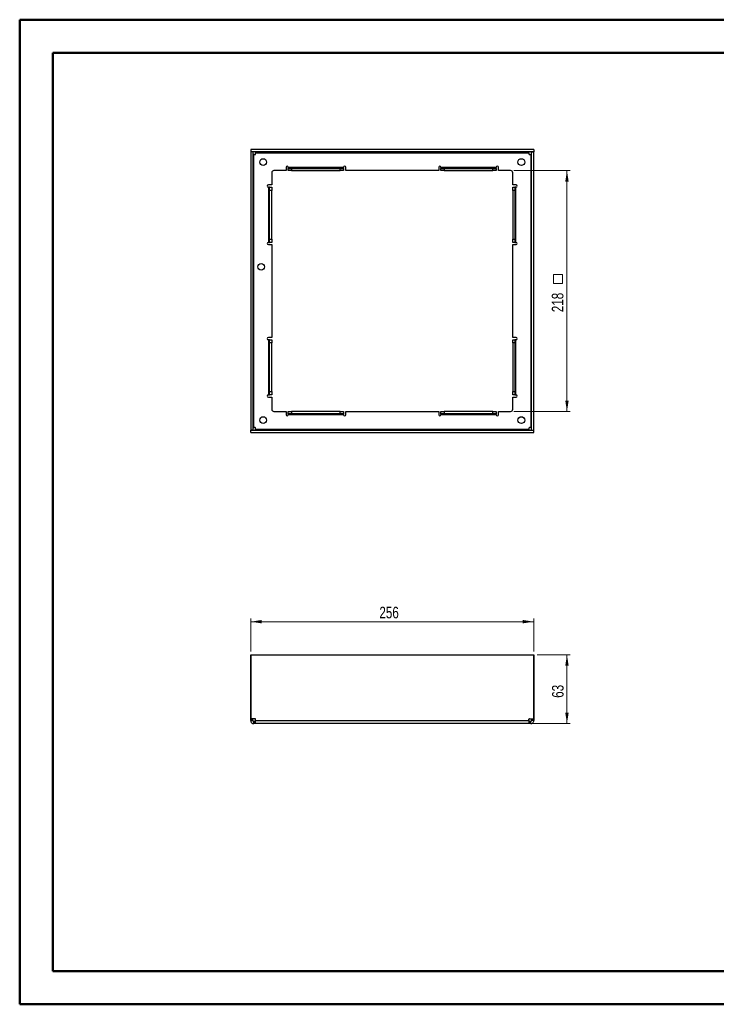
# Paper-space layout 'Sheet2' of a CAD drawing. Header units: millimetres. Extents: x 0 to 420, y 0 to 297.
# Tile 1 of 2: x 0 to 210, y 0 to 297. Entities that reach past the tile are written whole.
import ezdxf

# ---------------------------------------------------------------- set-up
doc = ezdxf.new("R2010")
doc.units = ezdxf.units.MM
doc.styles.add('SLDTEXTSTYLE1', font='TXT', dxfattribs={"width": 0.75})
doc.dimstyles.new('SLDDIMSTYLE0', dxfattribs={"dimtxt": 3.5, "dimasz": 3.302, "dimexe": 0, "dimexo": 0.0625, "dimgap": 0.875, "dimtad": 1, "dimdec": 0, "dimlfac": 3, "dimrnd": 1e-09, "dimzin": 12, "dimdsep": 46, "dimtxsty": 'SLDTEXTSTYLE1', "dimsah": 1, "dimcen": 0.09, "dimadec": 0, "dimazin": 3, "dimtfac": 1, "dimtdec": 0, "dimtofl": 0, "dimtmove": 0, "dimatfit": 3, "dimfxl": 0, "dimfrac": 2, "dimtolj": 1, "dimtzin": 12, "dimarcsym": 0})
doc.dimstyles.new('SLDDIMSTYLE1', dxfattribs={"dimtxt": 3.5, "dimasz": 3.302, "dimexe": 0, "dimexo": 0.0625, "dimgap": 0.875, "dimtad": 1, "dimlfac": 3, "dimrnd": 1e-09, "dimzin": 12, "dimdsep": 46, "dimtxsty": 'SLDTEXTSTYLE1', "dimsah": 1, "dimcen": 0.09, "dimadec": 0, "dimazin": 3, "dimtfac": 1, "dimtofl": 0, "dimtmove": 0, "dimatfit": 3, "dimfxl": 0, "dimfrac": 2, "dimtolj": 1, "dimtzin": 12, "dimarcsym": 0})

# ---------------------------------------------------------------- blocks, each defined once
blk = doc.blocks.new('_D')
at = {"color": 7, "linetype": 'Continuous', "lineweight": 0}
for p, q in [((70.06, 106.63), (70.06, 116.63)), ((155.33, 106.63), (155.33, 116.63)), ((70.06, 115.63), (155.33, 115.63))]:
    blk.add_line(p, q, dxfattribs=at)
at = {"color": 7, "linetype": 'Continuous', "lineweight": 18}
for points in [[(70.06, 115.63), (73.36, 115.12), (73.36, 116.14)], [(155.33, 115.63), (152.02, 116.14), (152.02, 115.12)]]:
    blk.add_solid(points, dxfattribs=at)
at = {"color": 7, "linetype": 'Continuous', "lineweight": 18, "insert": (108.81, 120.14), "char_height": 3.5, "attachment_point": 1, "style": 'SLDTEXTSTYLE1'}
blk.add_mtext('256', dxfattribs=at)
blk = doc.blocks.new('_D_1')
at = {"color": 7, "linetype": 'Continuous', "lineweight": 0}
for p, q in [((156.33, 105.63), (166.36, 105.63)), ((165.36, 105.63), (165.36, 84.88)), ((154.88, 84.88), (166.36, 84.88))]:
    blk.add_line(p, q, dxfattribs=at)
at = {"color": 7, "linetype": 'Continuous', "lineweight": 18}
for points in [[(165.36, 105.63), (164.85, 102.33), (165.87, 102.33)], [(165.36, 84.88), (165.87, 88.18), (164.85, 88.18)]]:
    blk.add_solid(points, dxfattribs=at)
at = {"color": 7, "linetype": 'Continuous', "lineweight": 18, "insert": (160.85, 92.67), "char_height": 3.5, "attachment_point": 1, "rotation": 90, "style": 'SLDTEXTSTYLE1'}
blk.add_mtext('63', dxfattribs=at)
blk = doc.blocks.new('SW_SYMBOL_MOD_BOX')
at = {"color": 0, "linetype": 'Continuous', "lineweight": 18}
for p, q in [((200, 200), (200, 800)), ((200, 800), (800, 800)), ((800, 800), (800, 200)), ((200, 200), (800, 200))]:
    blk.add_line(p, q, dxfattribs=at)
blk = doc.blocks.new('_D_2')
at = {"color": 7, "linetype": 'Continuous', "lineweight": 0}
for p, q in [((149.36, 251.69), (166.36, 251.69)), ((165.36, 251.69), (165.36, 179.03)), ((149.36, 179.03), (166.36, 179.03))]:
    blk.add_line(p, q, dxfattribs=at)
at = {"color": 7, "linetype": 'Continuous', "lineweight": 18}
for points in [[(165.36, 251.69), (164.85, 248.39), (165.87, 248.39)], [(165.36, 179.03), (165.87, 182.33), (164.85, 182.33)]]:
    blk.add_solid(points, dxfattribs=at)
at = {"color": 7, "linetype": 'Continuous', "lineweight": 18, "xscale": 0.004470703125, "yscale": 0.004470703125, "zscale": 0.004470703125, "rotation": 90.0000000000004}
blk.add_blockref('SW_SYMBOL_MOD_BOX', (164.87, 216.74), dxfattribs=at)
at = {"color": 7, "linetype": 'Continuous', "lineweight": 18, "insert": (160.79, 208.98), "char_height": 3.5, "attachment_point": 1, "rotation": 90, "style": 'SLDTEXTSTYLE1'}
blk.add_mtext('218', dxfattribs=at)

psp = doc.layouts.new('Sheet2')

# ---------------------------------------------------------------- linework, layer by layer
at = {"color": 7, "linetype": 'Continuous', "lineweight": 50}
for p, q in [((0.3793, 0.2148), (0.3793, 297.2148)), ((0.3793, 297.2148), (420.3793, 297.2148)), ((10.3793, 10.2148), (10.3793, 287.2148)), ((10.3793, 287.2148), (410.3793, 287.2148)), ((10.3793, 10.2148), (410.3793, 10.2148)), ((0.3793, 0.2148), (420.3793, 0.2148))]:
    psp.add_line(p, q, dxfattribs=at)
at = {"color": 7, "linetype": 'Continuous', "lineweight": 25}
for p, q in [((70.692, 257.3443), (70.0253, 257.3443)), ((70.0253, 257.3443), (70.0253, 173.3777)), ((155.3253, 258.0277), (70.0587, 258.0277)), ((70.0587, 258.0277), (70.0587, 257.361)), ((155.3253, 257.361), (70.0587, 257.361)), ((70.692, 257.3443), (70.692, 173.3777)), ((70.9587, 174.1774), (70.9587, 256.5446)), ((70.9587, 256.5446), (71.3417, 256.5446)), ((71.5084, 257.0943), (153.8756, 257.0943)), ((71.5084, 256.7113), (71.5084, 257.0943)), ((153.8756, 257.0943), (153.8756, 256.7113)), ((154.0423, 256.5446), (154.4253, 256.5446)), ((154.4253, 256.5446), (154.4253, 174.1774)), ((154.692, 173.3777), (154.692, 257.3443)), ((154.692, 257.3443), (155.3587, 257.3443)), ((155.3253, 258.0277), (155.3253, 257.361)), ((155.3587, 173.3777), (155.3587, 257.3443)), ((80.692, 252.6943), (80.692, 251.6943)), ((81.3587, 252.6277), (81.3587, 252.6943)), ((98.0253, 252.6277), (81.3587, 252.6277)), ((81.3587, 252.6277), (81.3587, 252.361)), ((98.0253, 252.6943), (98.0253, 252.6277)), ((98.0253, 252.361), (98.0253, 252.6277)), ((98.692, 251.6943), (98.692, 252.6943)), ((126.692, 252.6943), (126.692, 251.6943)), ((127.3587, 252.6277), (127.3587, 252.6943)), ((127.3587, 252.6277), (127.3587, 252.361)), ((144.0253, 252.6277), (127.3587, 252.6277)), ((144.0253, 252.6943), (144.0253, 252.6277)), ((144.0253, 252.361), (144.0253, 252.6277)), ((144.692, 251.6943), (144.692, 252.6943)), ((76.3587, 251.0277), (76.3587, 247.361)), ((80.692, 251.6943), (77.0253, 251.6943)), ((81.3587, 251.6943), (81.3587, 252.361)), ((81.3587, 252.361), (82.3587, 252.361)), ((82.3587, 251.6943), (81.3587, 251.6943)), ((82.3587, 252.361), (82.3587, 251.6943)), ((82.3587, 252.361), (97.0253, 252.361)), ((82.3587, 251.6943), (97.0253, 251.6943)), ((97.0253, 251.6943), (97.0253, 252.361)), ((97.0253, 252.361), (98.0253, 252.361)), ((98.0253, 251.6943), (97.0253, 251.6943)), ((98.0253, 252.361), (98.0253, 251.6943)), ((126.692, 251.6943), (98.692, 251.6943)), ((127.3587, 251.6943), (127.3587, 252.361)), ((127.3587, 252.361), (128.3587, 252.361)), ((128.3587, 251.6943), (127.3587, 251.6943)), ((128.3587, 252.361), (128.3587, 251.6943)), ((128.3587, 252.361), (143.0253, 252.361)), ((128.3587, 251.6943), (143.0253, 251.6943)), ((143.0253, 251.6943), (143.0253, 252.361)), ((143.0253, 252.361), (144.0253, 252.361)), ((144.0253, 251.6943), (143.0253, 251.6943)), ((144.0253, 252.361), (144.0253, 251.6943)), ((148.3587, 251.6943), (144.692, 251.6943)), ((149.0253, 247.361), (149.0253, 251.0277)), ((76.3587, 247.361), (75.3587, 247.361)), ((75.3587, 246.6943), (75.4253, 246.6943)), ((75.692, 246.6943), (75.4253, 246.6943)), ((75.4253, 246.6943), (75.4253, 230.0277)), ((75.692, 245.6943), (75.692, 246.6943)), ((75.692, 246.6943), (76.3587, 246.6943)), ((76.3587, 246.6943), (76.3587, 245.6943)), ((150.0253, 247.361), (149.0253, 247.361)), ((149.0253, 246.6943), (149.692, 246.6943)), ((149.0253, 245.6943), (149.0253, 246.6943)), ((149.692, 246.6943), (149.692, 245.6943)), ((149.9587, 246.6943), (149.692, 246.6943)), ((149.9587, 230.0277), (149.9587, 246.6943)), ((149.9587, 246.6943), (150.0253, 246.6943)), ((76.3587, 245.6943), (75.692, 245.6943)), ((75.692, 231.0277), (75.692, 245.6943)), ((76.3587, 231.0277), (76.3587, 245.6943)), ((149.692, 245.6943), (149.0253, 245.6943)), ((149.0253, 245.6943), (149.0253, 231.0277)), ((149.692, 245.6943), (149.692, 231.0277)), ((75.4253, 230.0277), (75.3587, 230.0277)), ((75.3587, 229.361), (76.3587, 229.361)), ((75.4253, 230.0277), (75.692, 230.0277)), ((75.692, 230.0277), (75.692, 231.0277)), ((75.692, 231.0277), (76.3587, 231.0277)), ((76.3587, 230.0277), (75.692, 230.0277)), ((76.3587, 231.0277), (76.3587, 230.0277)), ((76.3587, 229.361), (76.3587, 201.361)), ((149.0253, 231.0277), (149.692, 231.0277)), ((149.0253, 230.0277), (149.0253, 231.0277)), ((149.692, 230.0277), (149.0253, 230.0277)), ((149.0253, 201.361), (149.0253, 229.361)), ((149.0253, 229.361), (150.0253, 229.361)), ((149.692, 231.0277), (149.692, 230.0277)), ((149.692, 230.0277), (149.9587, 230.0277)), ((150.0253, 230.0277), (149.9587, 230.0277)), ((76.3587, 201.361), (75.3587, 201.361)), ((75.3587, 200.6943), (75.4253, 200.6943)), ((75.692, 200.6943), (75.4253, 200.6943)), ((75.4253, 200.6943), (75.4253, 184.0277)), ((75.692, 200.6943), (76.3587, 200.6943)), ((75.692, 199.6943), (75.692, 200.6943)), ((75.692, 185.0277), (75.692, 199.6943)), ((76.3587, 199.6943), (75.692, 199.6943)), ((76.3587, 200.6943), (76.3587, 199.6943)), ((76.3587, 185.0277), (76.3587, 199.6943)), ((150.0253, 201.361), (149.0253, 201.361)), ((149.0253, 200.6943), (149.692, 200.6943)), ((149.0253, 199.6943), (149.0253, 200.6943)), ((149.692, 199.6943), (149.0253, 199.6943)), ((149.0253, 199.6943), (149.0253, 185.0277)), ((149.692, 200.6943), (149.692, 199.6943)), ((149.9587, 200.6943), (149.692, 200.6943)), ((149.692, 199.6943), (149.692, 185.0277)), ((149.9587, 184.0277), (149.9587, 200.6943)), ((149.9587, 200.6943), (150.0253, 200.6943)), ((75.692, 185.0277), (76.3587, 185.0277)), ((75.692, 184.0277), (75.692, 185.0277)), ((76.3587, 185.0277), (76.3587, 184.0277)), ((149.0253, 185.0277), (149.692, 185.0277)), ((149.0253, 184.0277), (149.0253, 185.0277)), ((149.692, 185.0277), (149.692, 184.0277)), ((75.4253, 184.0277), (75.3587, 184.0277)), ((75.3587, 183.361), (76.3587, 183.361)), ((75.4253, 184.0277), (75.692, 184.0277)), ((76.3587, 184.0277), (75.692, 184.0277)), ((76.3587, 183.361), (76.3587, 179.6943)), ((149.692, 184.0277), (149.0253, 184.0277)), ((149.0253, 179.6943), (149.0253, 183.361)), ((149.0253, 183.361), (150.0253, 183.361)), ((149.692, 184.0277), (149.9587, 184.0277)), ((150.0253, 184.0277), (149.9587, 184.0277)), ((77.0253, 179.0277), (80.692, 179.0277)), ((80.692, 179.0277), (80.692, 178.0277)), ((81.3587, 178.361), (81.3587, 179.0277)), ((81.3587, 179.0277), (82.3587, 179.0277)), ((82.3587, 178.361), (81.3587, 178.361)), ((81.3587, 178.361), (81.3587, 178.0943)), ((82.3587, 179.0277), (82.3587, 178.361)), ((97.0253, 179.0277), (82.3587, 179.0277)), ((97.0253, 178.361), (82.3587, 178.361)), ((97.0253, 178.361), (97.0253, 179.0277)), ((97.0253, 179.0277), (98.0253, 179.0277)), ((98.0253, 178.361), (97.0253, 178.361)), ((98.0253, 179.0277), (98.0253, 178.361)), ((98.0253, 178.0943), (98.0253, 178.361)), ((98.692, 178.0277), (98.692, 179.0277)), ((98.692, 179.0277), (126.692, 179.0277)), ((126.692, 179.0277), (126.692, 178.0277)), ((127.3587, 178.361), (127.3587, 179.0277)), ((127.3587, 179.0277), (128.3587, 179.0277)), ((128.3587, 178.361), (127.3587, 178.361)), ((127.3587, 178.361), (127.3587, 178.0943)), ((128.3587, 179.0277), (128.3587, 178.361)), ((143.0253, 179.0277), (128.3587, 179.0277)), ((143.0253, 178.361), (128.3587, 178.361)), ((143.0253, 178.361), (143.0253, 179.0277)), ((143.0253, 179.0277), (144.0253, 179.0277)), ((144.0253, 178.361), (143.0253, 178.361)), ((144.0253, 179.0277), (144.0253, 178.361)), ((144.0253, 178.0943), (144.0253, 178.361)), ((144.692, 178.0277), (144.692, 179.0277)), ((144.692, 179.0277), (148.3587, 179.0277)), ((81.3587, 178.0943), (98.0253, 178.0943)), ((81.3587, 178.0277), (81.3587, 178.0943)), ((98.0253, 178.0943), (98.0253, 178.0277)), ((127.3587, 178.0943), (144.0253, 178.0943)), ((127.3587, 178.0277), (127.3587, 178.0943)), ((144.0253, 178.0943), (144.0253, 178.0277)), ((70.692, 173.3777), (70.0253, 173.3777)), ((70.0587, 172.6943), (70.0587, 173.361)), ((70.0587, 173.361), (155.3253, 173.361)), ((70.0587, 172.6943), (155.3253, 172.6943)), ((71.3417, 174.1774), (70.9587, 174.1774)), ((71.5084, 173.6277), (71.5084, 174.0107)), ((153.8756, 173.6277), (71.5084, 173.6277)), ((153.8756, 174.0107), (153.8756, 173.6277)), ((154.4253, 174.1774), (154.0423, 174.1774)), ((154.692, 173.3777), (155.3587, 173.3777)), ((155.3253, 172.6943), (155.3253, 173.361)), ((70.0253, 105.631), (70.0253, 86.364)), ((70.0587, 105.631), (70.0253, 105.631)), ((70.0587, 86.364), (70.0587, 105.631)), ((70.0587, 105.631), (155.3253, 105.631)), ((155.3253, 86.364), (155.3253, 105.631)), ((155.3253, 105.631), (155.3587, 105.631)), ((155.3587, 105.631), (155.3587, 86.364)), ((70.0253, 86.364), (70.0587, 86.364)), ((70.0253, 86.1974), (70.0253, 86.364)), ((70.0253, 86.1974), (70.692, 86.1974)), ((70.0253, 85.8143), (70.0253, 86.1974)), ((71.3417, 86.364), (70.0587, 86.364)), ((70.692, 86.1974), (70.692, 86.364)), ((70.692, 85.8143), (70.692, 86.1974)), ((71.5084, 85.8143), (71.5084, 86.1974)), ((153.8756, 85.8143), (153.8756, 86.1974)), ((154.0423, 86.364), (155.3253, 86.364)), ((154.692, 86.364), (154.692, 86.1974)), ((155.3587, 86.1974), (154.692, 86.1974)), ((154.692, 86.1974), (154.692, 85.8143)), ((155.3587, 86.364), (155.3253, 86.364)), ((155.3587, 86.364), (155.3587, 86.1974)), ((155.3587, 86.1974), (155.3587, 85.8143)), ((70.0253, 85.8143), (70.692, 85.8143)), ((70.9587, 84.881), (70.9587, 85.5477)), ((71.3417, 85.5477), (70.9587, 85.5477)), ((71.3417, 84.881), (70.9587, 84.881)), ((71.3417, 84.881), (71.3417, 85.5477)), ((71.5084, 85.5477), (71.3417, 85.5477)), ((71.5084, 84.881), (71.3417, 84.881)), ((71.5084, 85.8143), (153.8756, 85.8143)), ((153.8756, 84.881), (71.5084, 84.881)), ((154.0423, 85.5477), (153.8756, 85.5477)), ((154.0423, 84.881), (153.8756, 84.881)), ((154.0423, 84.881), (154.0423, 85.5477)), ((154.4253, 85.5477), (154.0423, 85.5477)), ((154.4253, 84.881), (154.0423, 84.881)), ((154.4253, 84.881), (154.4253, 85.5477)), ((155.3587, 85.8143), (154.692, 85.8143))]:
    psp.add_line(p, q, dxfattribs=at)
for centre, radius in [((73.7753, 254.2777), 1.0167), ((151.6087, 254.2777), 1.0167), ((73.192, 222.6943), 1), ((73.7753, 176.4443), 1.0167), ((151.6087, 176.4443), 1.0167)]:
    psp.add_circle(centre, radius, dxfattribs=at)
for centre, radius, start, end in [((71.3417, 256.7113), 0.1667, 270, 0), ((154.0423, 256.7113), 0.1667, 180, 270), ((81.0253, 252.6943), 0.3333, 0, 180), ((98.3587, 252.6943), 0.3333, 0, 180), ((127.0253, 252.6943), 0.3333, 0, 180), ((144.3587, 252.6943), 0.3333, 0, 180), ((77.0253, 251.0277), 0.6667, 90, 180), ((148.3587, 251.0277), 0.6667, 0, 90), ((75.3587, 247.0277), 0.3333, 90, 270), ((150.0253, 247.0277), 0.3333, 270, 90), ((75.3587, 229.6943), 0.3333, 90, 270), ((150.0253, 229.6943), 0.3333, 270, 90), ((75.3587, 201.0277), 0.3333, 90, 270), ((150.0253, 201.0277), 0.3333, 270, 90), ((75.3587, 183.6943), 0.3333, 90, 270), ((150.0253, 183.6943), 0.3333, 270, 90), ((77.0253, 179.6943), 0.6667, 180, 270), ((148.3587, 179.6943), 0.6667, 270, 0), ((81.0253, 178.0277), 0.3333, 180, 0), ((98.3587, 178.0277), 0.3333, 180, 0), ((127.0253, 178.0277), 0.3333, 180, 0), ((144.3587, 178.0277), 0.3333, 180, 0), ((71.3417, 174.0107), 0.1667, 0, 90), ((154.0423, 174.0107), 0.1667, 90, 180), ((71.3417, 86.1974), 0.1667, 0, 90), ((154.0423, 86.1974), 0.1667, 90, 180)]:
    psp.add_arc(centre, radius, start, end, dxfattribs=at)
for points, knots in [([(70.9587, 256.5446), (70.8889, 256.5446), (70.8195, 256.5446), (70.7207, 256.5446), (70.692, 256.5446), (70.692, 256.5446)], [0, 0, 0, 0, 0.5, 0.5, 1, 1, 1, 1]), ([(71.5084, 257.361), (71.5084, 257.361), (71.5084, 257.3323), (71.5084, 257.2335), (71.5084, 257.1641), (71.5084, 257.0943)], [0, 0, 0, 0, 0.5, 0.5, 1, 1, 1, 1]), ([(153.8756, 257.0943), (153.8756, 257.1641), (153.8756, 257.2335), (153.8756, 257.3323), (153.8756, 257.361), (153.8756, 257.361)], [0, 0, 0, 0, 0.5, 0.5, 1, 1, 1, 1]), ([(154.692, 256.5446), (154.692, 256.5446), (154.6633, 256.5446), (154.5645, 256.5446), (154.4951, 256.5446), (154.4253, 256.5446)], [0, 0, 0, 0, 0.5, 0.5, 1, 1, 1, 1]), ([(70.692, 174.1774), (70.692, 174.1774), (70.7207, 174.1774), (70.8195, 174.1774), (70.8889, 174.1774), (70.9587, 174.1774)], [0, 0, 0, 0, 0.5, 0.5, 1, 1, 1, 1]), ([(71.5084, 173.6277), (71.5084, 173.5579), (71.5084, 173.4885), (71.5084, 173.3897), (71.5084, 173.361), (71.5084, 173.361)], [0, 0, 0, 0, 0.5, 0.5, 1, 1, 1, 1]), ([(153.8756, 173.361), (153.8756, 173.361), (153.8756, 173.3897), (153.8756, 173.4885), (153.8756, 173.5579), (153.8756, 173.6277)], [0, 0, 0, 0, 0.5, 0.5, 1, 1, 1, 1]), ([(154.4253, 174.1774), (154.4951, 174.1774), (154.5645, 174.1774), (154.6633, 174.1774), (154.692, 174.1774), (154.692, 174.1774)], [0, 0, 0, 0, 0.5, 0.5, 1, 1, 1, 1]), ([(70.0253, 85.8143), (70.0253, 85.6922), (70.0496, 85.57), (70.1431, 85.3443), (70.2123, 85.2408), (70.3851, 85.068), (70.4886, 84.9988), (70.7144, 84.9053), (70.8365, 84.881), (70.9587, 84.881)], [0, 0, 0, 0, 0.25, 0.25, 0.5, 0.5, 0.75, 0.75, 1, 1, 1, 1]), ([(70.692, 85.8143), (70.692, 85.7445), (70.7207, 85.6751), (70.8195, 85.5764), (70.8889, 85.5477), (70.9587, 85.5477)], [0, 0, 0, 0, 0.5, 0.5, 1, 1, 1, 1]), ([(71.5084, 84.881), (71.5084, 84.881), (71.5084, 84.9053), (71.5084, 84.9988), (71.5084, 85.068), (71.5084, 85.2408), (71.5084, 85.3443), (71.5084, 85.57), (71.5084, 85.6922), (71.5084, 85.8143)], [0, 0, 0, 0, 0.25, 0.25, 0.5, 0.5, 0.75, 0.75, 1, 1, 1, 1]), ([(153.8756, 85.8143), (153.8756, 85.6922), (153.8756, 85.57), (153.8756, 85.3443), (153.8756, 85.2408), (153.8756, 85.068), (153.8756, 84.9988), (153.8756, 84.9053), (153.8756, 84.881), (153.8756, 84.881)], [0, 0, 0, 0, 0.25, 0.25, 0.5, 0.5, 0.75, 0.75, 1, 1, 1, 1]), ([(154.4253, 84.881), (154.5475, 84.881), (154.6696, 84.9053), (154.8954, 84.9988), (154.9989, 85.068), (155.1717, 85.2408), (155.2409, 85.3443), (155.3344, 85.57), (155.3587, 85.6922), (155.3587, 85.8143)], [0, 0, 0, 0, 0.25, 0.25, 0.5, 0.5, 0.75, 0.75, 1, 1, 1, 1]), ([(154.4253, 85.5477), (154.4951, 85.5477), (154.5645, 85.5764), (154.6633, 85.6751), (154.692, 85.7445), (154.692, 85.8143)], [0, 0, 0, 0, 0.5, 0.5, 1, 1, 1, 1])]:
    psp.add_open_spline(points, degree=3, knots=knots, dxfattribs=at)

# ---------------------------------------------------------------- dimensions: what is measured, and where the dimension line sits
at = {"color": 7, "linetype": 'Continuous', "lineweight": 18}
for base, p1, p2, text, dimstyle, picture, middle in [((165.3587, 179.0277), (148.3587, 251.6943), (148.3587, 179.0277), '<>{\\fGDT;o}', 'SLDDIMSTYLE0', '_D_2', (165.3587, 215.361)), ((165.3587, 84.881), (155.3253, 105.631), (153.8756, 84.881), '63', 'SLDDIMSTYLE1', '_D_1', (165.3587, 95.256))]:
    dim = psp.add_linear_dim(base=base, p1=p1, p2=p2, angle=90, text=text, dimstyle=dimstyle, dxfattribs=at)
    dim.commit()
    dim.dimension.update_dxf_attribs({"geometry": picture, "text_midpoint": middle, "dimtype": 160})
dim = psp.add_linear_dim(base=(155.3253, 115.631), p1=(70.0587, 105.631), p2=(155.3253, 105.631), dimstyle='SLDDIMSTYLE0', dxfattribs=at)
dim.commit()
dim.dimension.update_dxf_attribs({"geometry": '_D', "text_midpoint": (112.692, 115.631), "dimtype": 160})

doc.saveas('drawing.dxf')
